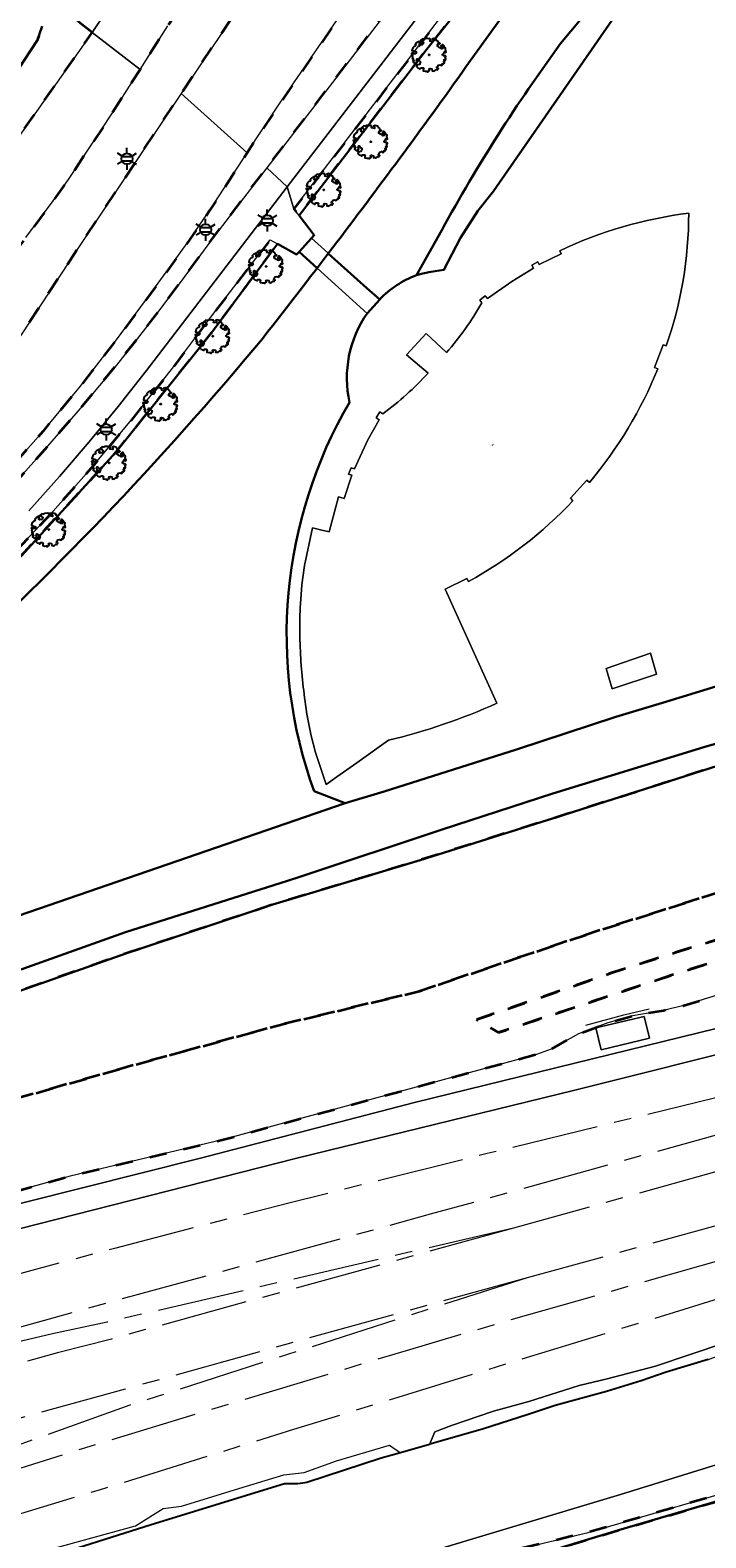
# Model space of a CAD drawing. Extents: x 105780 to 185197, y 477999 to 525027.
# Tile 151 of 256: x 108514 to 108592, y 478722 to 478896. Entities that reach past the tile are written whole.
import ezdxf
from ezdxf.enums import TextEntityAlignment as Align

# ---------------------------------------------------------------- set-up
doc = ezdxf.new("R2010")
doc.units = 0
doc.linetypes.add('AM-AS', pattern=[16, 10, -2, 2, -2])
doc.linetypes.add('XX-HIDDEN', pattern=[4, 2, -2])
for name, color, linetype, lineweight in [('B-GV-GR-BOOM-S', 252, 'Continuous', 25), ('B-GV-GR-GRAS_GAZON-G', 252, 'Continuous', 13), ('B-GV-GR-MATERIAALGRENS-G', 252, 'XX-HIDDEN', 35), ('B-RO-IE-MEUBILAIR_WEGMEUBILAIR-S', 252, 'Continuous', 25), ('B-RO-IE-TERREINAFSCHEIDING_KUNSTMATIG_HEKWERK-G', 252, 'IE-TERREINAFSCHEIDING-KUNSTMATIG', 18), ('B-WE-AM-AS_SPOOR-G', 252, 'AM-AS', 18), ('B-WE-GW-WATERGANG_SLOOT_INSTEEK-G', 252, 'Continuous', 30), ('B-XX-KG-KADASTRAAL_BEBOUWING-G', 252, 'Continuous', 20), ('B1-WE-GW-TALUD_KRUIN-G', 252, 'Continuous', 25), ('B1-WE-KW-KUNSTWERK_DEK-BRUG', 252, 'Continuous', 18), ('B1-WE-OG-BEBOUWING-T18', 7, 'Continuous', 18), ('B1-WE-OG-TERREIN_ERF-GV', 252, 'Continuous', 18), ('B1-WE-VH-ONVERHARD-GV', 252, 'Continuous', 18), ('B1-WE-VH-VERHARDING_ASFALT-GV', 252, 'Continuous', 18), ('B1-WE-VH-VERHARDING_GESLOTEN-GV', 252, 'Continuous', 18), ('B1-WE-VH-VERHARDING_HALFVERHARDING-GV', 252, 'Continuous', 18), ('B1-WE-VH-VERHARDING_OPEN-GV', 252, 'Continuous', 18), ('B1-WE-VH-VERHARDING_TEGEL-GV', 252, 'Continuous', 18)]:
    doc.layers.add(name, color=color, linetype=linetype, lineweight=lineweight)
doc.styles.add('NLCS-ISO', font='NLCS-ISO.ttf')
doc.styles.add('NLCS-ISO-M200-T18', font='NLCS-ISO.ttf', dxfattribs={"height": 0.36})
doc.linetypes.add('IE-TERREINAFSCHEIDING-KUNSTMATIG', pattern='A,4,[82,NLCS.SHX,S=0.75,R=90,X=0,Y=0],4,-2', length=10)

# ---------------------------------------------------------------- blocks, each defined once
blk = doc.blocks.new('B-SIE-WEG_LICHTMAST-SO')
at = {"ltscale": 0.1}
for p, q in [((-1.1, 0.63), (-2.19, 1.27)), ((0, 1.27), (0, 2.53)), ((1.1, 0.63), (2.19, 1.27)), ((-1.1, -0.63), (-2.19, -1.27)), ((0, -1.27), (0, -2.53)), ((1.1, -0.63), (2.19, -1.27))]:
    blk.add_line(p, q, dxfattribs=at)
at = {"flags": 128}
for points in [[(-1.16, 0.5), (1.16, 0.5)], [(-1.16, -0.5), (1.16, -0.5)]]:
    blk.add_lwpolyline(points, dxfattribs=at)
at = {"ltscale": 0.1}
blk.add_circle((0, 0), 1.27, dxfattribs=at)
at = {"style": 'NLCS-ISO'}
blk.add_attdef('TYPE', text='', height=1.8, dxfattribs=at).set_placement((0, 2.53), align=Align.BOTTOM_CENTER)
blk = doc.blocks.new('B-SGR-BOOM_06')
at = {"linetype": 'Continuous', "flags": 128}
blk.add_lwpolyline([(1.08, 1.41), (1.01, 1.58), (0.88, 1.63), (0.78, 1.81), (0.51, 1.88), (0.34, 1.81), (0.44, 1.71), (0.43, 1.52), (0.09, 1.59), (0.14, 1.73), (0.07, 1.88), (-0.06, 1.84), (-0.19, 1.88), (-0.46, 1.86), (-0.6, 1.79), (-0.78, 1.83), (-1.02, 1.64), (-0.85, 1.56), (-0.8, 1.46), (-0.63, 1.37), (-0.8, 1.16), (-1.02, 1.11), (-1.17, 1.24), (-1.05, 1.29), (-1.15, 1.54), (-1.45, 1.37), (-1.6, 1.21), (-1.52, 1.14), (-1.6, 1.01), (-1.77, 0.94), (-1.89, 0.82), (-2, 0.49), (-1.55, 0.37), (-1.48, 0.22), (-1.6, 0.12), (-1.8, 0.12), (-1.84, 0.22), (-2.04, 0.15), (-1.9, -0.07), (-1.97, -0.15), (-1.89, -0.22), (-1.95, -0.4), (-1.81, -0.47), (-1.89, -0.62), (-1.77, -0.64), (-1.72, -0.68), (-1.85, -0.84), (-1.57, -1.07), (-1.47, -0.97), (-1.38, -0.79), (-1.45, -0.7), (-1.37, -0.47), (-1.25, -0.54), (-1.12, -0.7), (-1, -0.8), (-1.12, -1.12), (-1.37, -1.17), (-1.47, -1.36), (-1.33, -1.51), (-1.13, -1.56), (-1.11, -1.61), (-1.08, -1.66), (-0.93, -1.49), (-0.73, -1.49), (-0.63, -1.56), (-0.68, -1.71), (-0.68, -1.84), (-0.46, -1.89), (-0.24, -1.88), (-0.19, -1.98), (-0.09, -1.86), (0.04, -1.79), (-0.02, -1.6), (0.11, -1.56), (0.31, -1.61), (0.34, -1.84), (0.46, -1.83), (0.58, -1.89), (0.83, -1.69), (0.95, -1.74), (0.93, -1.66), (1.06, -1.59), (0.96, -1.49), (0.85, -1.46), (1.03, -1.29), (1.05, -1.19), (1.26, -1.14), (1.42, -1.22), (1.51, -1.12), (1.51, -1.05), (1.65, -1.05), (1.65, -0.95), (1.78, -0.91), (1.78, -0.82), (1.63, -0.82), (1.82, -0.64), (1.7, -0.57), (1.85, -0.62), (1.9, -0.5), (1.82, -0.37), (1.93, -0.18), (1.87, -0.1), (1.7, -0.1), (1.5, 0.03), (1.63, 0.12), (1.75, 0.34), (1.82, 0.24), (1.95, 0.29), (1.87, 0.57), (1.88, 0.75), (1.8, 0.79), (1.67, 1.06), (1.53, 1.21), (1.35, 1.04), (1.47, 0.97), (1.57, 0.72), (1.41, 0.69), (1.33, 0.85), (1.2, 0.82), (1.06, 0.92), (0.9, 1.01), (0.98, 1.07), (0.93, 1.17), (1.01, 1.27), (1.15, 1.22), (1.26, 1.29)], close=True, dxfattribs=at)
blk.add_circle((0, 0), 0.06)
at = {"style": 'NLCS-ISO'}
blk.add_attdef('SOORT', text='', height=0.3, dxfattribs=at).set_placement((0, -0.36), align=Align.TOP_CENTER)

msp = doc.modelspace()

# ---------------------------------------------------------------- linework, layer by layer
at = {"layer": 'B-GV-GR-GRAS_GAZON-G', "flags": 128}
for points in [[(108358.866, 478727.091), (108389.752, 478731.685), (108417.807, 478736.163), (108430.75, 478739.052), (108462.408, 478747.399), (108473.741, 478750.584), (108513.173, 478760.8), (108533.492, 478765.931), (108558.126, 478772.316), (108652.232, 478795.394), (108675.791, 478800.919), (108695.313, 478805.927), (108703.74, 478808.092), (108715.366, 478810.842), (108745.697, 478818.88)], [(108624.706, 478794.518), (108589.174, 478783.506), (108586.84, 478782.95), (108583.297, 478782.311), (108580.411, 478781.499), (108577.039, 478780.24), (108573.893, 478778.495), (108572.187, 478777.883), (108535.968, 478768.016), (108518.485, 478763.861), (108499.572, 478758.589), (108493.353, 478756.987), (108471.465, 478750.45), (108447.701, 478744.339), (108426.559, 478738.7), (108418.786, 478737.167), (108403.166, 478734.579), (108387.296, 478732.042), (108364.522, 478728.606)], [(108591.968, 478742.742), (108587.151, 478741.26), (108584.244, 478740.279), (108580.265, 478739.034), (108574.358, 478737.421), (108571.229, 478736.38), (108565.965, 478734.689), (108559.914, 478732.964), (108559.884, 478732.956), (108556.531, 478731.998), (108554.312, 478731.365), (108545.742, 478728.563), (108545.282, 478728.474), (108544.673, 478728.403), (108543.176, 478728.41), (108527.805, 478723.689), (108514.708, 478719.556)], [(108545.423, 478716.227), (108581.871, 478727.164), (108611.09, 478736.231)]]:
    msp.add_lwpolyline(points, dxfattribs=at)
for points in [[(108579.029, 478780.922), (108584.623, 478782.26), (108585.229, 478779.728), (108579.635, 478778.39)], [(108595.054, 478743.79), (108593.897, 478744.636), (108585.927, 478741.963), (108580.347, 478740.521), (108577.116, 478739.746), (108571.309, 478737.904), (108567.234, 478736.793), (108562.41, 478735.141), (108560.492, 478734.391), (108559.884, 478732.956), (108559.914, 478732.964), (108565.965, 478734.689), (108571.229, 478736.38), (108574.358, 478737.421), (108580.265, 478739.034), (108584.244, 478740.279), (108587.151, 478741.26), (108591.968, 478742.742)]]:
    msp.add_lwpolyline(points, close=True, dxfattribs=at)
at = {"layer": 'B-GV-GR-MATERIAALGRENS-G', "flags": 128}
for points in [[(108583.824, 478950.211), (108588.341, 478953.956), (108593.479, 478957.966), (108601.208, 478963.722), (108603.804, 478965.574), (108606.435, 478967.376), (108609.935, 478969.683), (108613.472, 478971.933), (108617.044, 478974.127), (108620.673, 478976.252), (108617.88, 478981.062), (108612.682, 478977.953), (108607.574, 478974.695), (108599.486, 478969.259), (108595.506, 478966.448), (108591.599, 478963.535), (108586.551, 478959.587), (108581.583, 478955.538), (108576.713, 478951.373), (108571.957, 478947.077), (108567.338, 478942.673), (108562.839, 478938.146), (108558.45, 478933.513), (108554.16, 478928.788), (108550.541, 478924.617), (108547.024, 478920.361), (108543.597, 478916.031), (108540.25, 478911.64), (108537.516, 478907.887), (108534.877, 478904.066), (108529.722, 478896.343), (108526.52, 478891.321), (108523.267, 478886.219), (108518.261, 478878.659), (108516.506, 478876.198), (108513.358, 478871.969), (108510.147, 478867.787), (108506.837, 478863.682), (108503.397, 478859.686), (108497.489, 478853.219), (108491.41, 478846.914)], [(108509.176, 478840.462), (108514.595, 478846.474), (108519.898, 478852.588), (108523.799, 478857.285), (108527.586, 478862.074), (108531.273, 478866.94), (108534.874, 478871.87), (108541.132, 478880.014), (108560.863, 478905.691), (108563.715, 478909.209), (108566.631, 478912.673), (108569.603, 478916.089), (108574.194, 478921.103), (108576.554, 478923.549), (108578.957, 478925.953), (108582.664, 478929.538), (108586.427, 478933.065), (108590.258, 478936.517), (108594.168, 478939.881), (108598.311, 478943.287), (108602.527, 478946.603), (108606.811, 478949.831), (108611.157, 478952.974), (108616.627, 478956.723), (108627.68, 478962.743), (108628.247, 478963.166), (108627.219, 478964.978), (108616.139, 478957.851), (108612.525, 478955.441), (108608.727, 478952.804), (108604.983, 478950.091), (108597.599, 478944.525), (108591.884, 478940.024), (108586.225, 478935.371), (108575.319, 478927.801), (108573.994, 478926.782), (108572.413, 478925.34), (108570.629, 478923.437), (108566.206, 478918.495), (108562.703, 478914.48), (108559.276, 478910.4), (108555.954, 478906.234), (108552.489, 478901.633), (108549.16, 478896.933), (108542.643, 478887.435), (108539.904, 478883.356), (108538.856, 478881.735), (108534.567, 478875.103), (108531.768, 478871.064), (108527.812, 478865.602), (108523.788, 478860.19), (108519.647, 478854.866), (108515.343, 478849.673), (108510.703, 478844.39), (108505.926, 478839.23), (108501.014, 478834.199), (108495.967, 478829.303), (108490.808, 478824.55), (108485.533, 478819.926), (108480.125, 478815.456), (108474.57, 478811.172)], [(108485.371, 478829.008), (108490.843, 478833.984), (108496.156, 478839.13), (108504.727, 478848.081), (108507.264, 478850.948), (108510.302, 478856.703), (108511.433, 478858.65), (108518.977, 478870.142), (108531.258, 478888.552), (108540.859, 478902.894), (108546.146, 478910.166), (108552.201, 478917.814), (108559.799, 478926.569), (108568.032, 478935.409), (108573.283, 478940.649), (108579.29, 478946.257), (108583.824, 478950.211)], [(108521.015, 478895.6), (108519.059, 478897.12), (108519.169, 478902.112), (108517.421, 478903.685), (108513.893, 478899.252), (108515.057, 478897.758), (108515.223, 478896.301), (108514.651, 478894.682), (108511.841, 478890.316), (108508.357, 478885.334), (108504.656, 478880.168), (108500.924, 478875.428), (108497.686, 478871.49), (108493.699, 478866.886), (108489.979, 478862.622), (108486.118, 478858.195), (108481.816, 478853.919), (108477.135, 478849.403), (108472.241, 478845.07), (108467.051, 478840.164), (108462.085, 478835.979), (108457.63, 478832.78), (108452.468, 478829.193), (108447.091, 478825.22), (108440.975, 478821.425), (108428.352, 478813.968), (108422.525, 478810.722), (108416.475, 478808.044), (108406.827, 478803.594), (108397.472, 478799.211), (108382.826, 478792.86), (108368.216, 478786.813), (108360.582, 478783.545), (108314.344, 478764.145), (108307.258, 478763.448), (108283.065, 478753.278), (108283.801, 478751.491), (108285.543, 478752.199), (108286.294, 478750.275), (108343.762, 478774.57), (108346.64, 478775.437), (108349.563, 478776.14), (108359.821, 478778.2)], [(108423.405, 478806.816), (108426.365, 478808.348), (108436.676, 478813.97), (108441.874, 478817.092), (108447.013, 478820.43), (108452.811, 478824.274), (108459.555, 478828.999), (108462.925, 478831.538), (108470.15, 478837.31), (108473.791, 478840.328), (108477.126, 478843.354), (108480.783, 478846.787), (108484.119, 478850.012), (108490.04, 478856.027), (108495.975, 478862.487), (108498.393, 478865.279), (108503.832, 478871.825), (108506.312, 478875.02), (108511.734, 478882.438), (108521.015, 478895.6)], [(108324.72, 478728), (108325.041, 478727.185), (108325.049, 478727.166), (108392.762, 478755.564), (108392.764, 478755.565), (108400.1, 478758.642), (108400.15, 478758.542), (108400.696, 478757.436), (108401.37, 478756.072), (108401.391, 478756.029), (108401.484, 478756.136), (108402.738, 478756.84), (108404.346, 478757.549), (108442.507, 478771.975), (108440.942, 478776.672), (108440.826, 478778.546), (108446.43, 478781.872), (108463.935, 478793.085), (108476.796, 478802.704), (108496.416, 478818.93), (108509.677, 478831.857), (108523.75, 478847.268), (108534.762, 478861.003), (108542.346, 478871.237), (108541.501, 478871.701), (108534.392, 478862.447), (108530.134, 478856.778), (108525.742, 478851.213), (108521.204, 478845.766), (108516.511, 478840.451), (108510.737, 478834.27), (108504.798, 478828.249)]]:
    msp.add_lwpolyline(points, dxfattribs=at)
for points in [[(108566.467, 478902.299), (108570.39, 478906.93), (108573.905, 478911.286), (108585.417, 478923.858), (108589.557, 478927.816), (108603.828, 478939.943), (108611.666, 478946.126), (108616.805, 478949.818), (108618.741, 478951.276), (108620.349, 478952.393), (108623.615, 478954.121), (108626.985, 478956.231), (108632.187, 478958.412), (108634.913, 478959.68), (108637.065, 478960.845), (108640.679, 478962.545), (108642.603, 478963.737), (108642.4, 478964.184), (108638.416, 478962.076), (108636.037, 478960.879), (108633.375, 478959.784), (108629.556, 478958.376), (108622.553, 478954.351), (108614.954, 478949.072), (108610.721, 478946.024), (108606.545, 478942.897), (108602.466, 478939.716), (108598.453, 478936.453), (108594.518, 478933.097), (108590.673, 478929.637), (108585.683, 478924.905), (108580.817, 478920.045), (108576.069, 478915.069), (108571.431, 478909.991), (108568.958, 478907.148), (108566.56, 478904.241), (108561.919, 478898.304), (108544.251, 478875.28), (108544.838, 478874.516), (108559.57, 478893.673)], [(108399.641, 478753.741), (108399.247, 478752.962), (108399.681, 478751.47), (108400.823, 478749.035), (108403.396, 478742.088), (108435.949, 478751.09), (108474.529, 478762.205), (108489.836, 478766.37), (108525.725, 478776.623), (108543.108, 478781.396), (108558.55, 478785.102), (108578.819, 478791.965), (108594.25, 478796.896), (108654.581, 478815.041), (108669.551, 478819.43), (108683.399, 478823.378), (108700.183, 478827.967), (108717.599, 478832.512), (108790.293, 478850.97), (108809.618, 478855.587), (108811.126, 478855.82), (108812.322, 478855.741), (108813.181, 478855.537), (108812.657, 478855.727), (108811.652, 478855.995), (108810.653, 478856.14), (108810.256, 478857.096), (108809.424, 478858.518), (108808.369, 478859.796), (108807.068, 478861.248), (108805.965, 478862.162), (108805.097, 478862.471), (108800.18, 478870.912), (108787.422, 478870.83), (108784.466, 478863.447), (108770.099, 478859.654), (108748.269, 478854.155), (108723.405, 478847.695), (108720.84, 478847.063), (108693.589, 478840.345), (108668.559, 478833.426), (108645.878, 478826.737), (108630.555, 478822.573), (108611.613, 478816.944), (108593.055, 478811.101), (108575.516, 478805.504), (108558.81, 478800.267), (108545.68, 478796.295), (108541.814, 478795.126), (108524.984, 478789.537), (108497.304, 478779.781), (108487.94, 478776.52), (108471.571, 478770.82), (108446.553, 478761.887), (108422.054, 478753.001), (108405.055, 478747.216), (108404.087, 478747.374), (108403.141, 478747.992), (108401.857, 478749.153), (108400.7, 478750.64), (108400.257, 478751.749), (108400.079, 478752.83), (108400.044, 478753.768), (108400.089, 478753.892)], [(108403.396, 478742.088), (108379.396, 478734.404), (108368.61, 478731.553), (108352.562, 478727.705), (108345.059, 478725.42), (108364.522, 478728.606), (108387.296, 478732.042), (108403.166, 478734.579), (108418.786, 478737.167), (108426.559, 478738.7), (108447.701, 478744.339), (108471.465, 478750.45), (108493.353, 478756.987), (108499.572, 478758.589), (108518.485, 478763.861), (108535.968, 478768.016), (108572.187, 478777.883), (108573.893, 478778.495), (108577.039, 478780.24), (108580.411, 478781.499), (108583.297, 478782.311), (108586.84, 478782.95), (108589.174, 478783.506), (108624.706, 478794.518), (108628.693, 478795.834), (108633.013, 478797.925), (108635.238, 478798.821), (108636.996, 478799.19), (108640.582, 478799.488), (108642.943, 478799.917), (108644.679, 478800.394), (108666.002, 478806.571), (108681.599, 478810.949), (108684.956, 478812.246), (108688.251, 478813.694), (108690.536, 478814.426), (108697.512, 478816.206), (108705.178, 478818.322), (108712.617, 478819.411), (108739.584, 478826.153), (108747.201, 478829.187), (108750.947, 478830.129), (108758.422, 478831.175), (108778.006, 478835.901), (108794.349, 478839.983), (108804.604, 478843.339), (108810.14, 478844.721), (108810.614, 478844.446), (108811.946, 478843.38), (108812.629, 478843.538), (108809.618, 478855.587), (108790.293, 478850.97), (108717.599, 478832.512), (108700.183, 478827.967), (108683.399, 478823.378), (108669.551, 478819.43), (108654.581, 478815.041), (108594.25, 478796.896), (108578.819, 478791.965), (108558.55, 478785.102), (108543.108, 478781.396), (108525.725, 478776.623), (108489.836, 478766.37), (108474.529, 478762.205), (108435.949, 478751.09)], [(108802.285, 478848.124), (108802.61, 478847.678), (108802.084, 478846.609), (108800.443, 478846.032), (108717.889, 478824.965), (108703.395, 478821.102), (108688.95, 478817.057), (108650.351, 478805.826), (108605.481, 478792.532), (108588.297, 478787.176), (108567.838, 478780.386), (108565.305, 478781.892), (108580.743, 478787.227), (108588.171, 478789.607), (108597.35, 478792.418), (108639.353, 478804.835), (108662.99, 478811.65), (108679.736, 478816.375), (108706.957, 478823.742), (108731.918, 478830.265), (108753.458, 478835.638)], [(108802.285, 478848.124), (108753.458, 478835.638), (108731.918, 478830.265), (108706.957, 478823.742), (108679.736, 478816.375), (108662.99, 478811.65), (108639.353, 478804.835), (108597.35, 478792.418), (108588.171, 478789.607), (108580.743, 478787.227), (108565.305, 478781.892), (108567.838, 478780.386), (108588.297, 478787.176), (108605.481, 478792.532), (108650.351, 478805.826), (108688.95, 478817.057), (108703.395, 478821.102), (108717.889, 478824.965), (108800.443, 478846.032), (108802.084, 478846.609), (108802.61, 478847.678)], [(108601.662, 478728.942), (108602.286, 478729.816), (108589.076, 478725.988), (108578.15, 478722.822), (108568.429, 478720.49), (108545.02, 478712.955), (108517.101, 478704.589), (108488.796, 478696.304), (108463.034, 478688.644), (108462.792, 478688.572), (108437.115, 478680.831), (108408.211, 478671.393), (108385.39, 478663.722), (108363.503, 478655.131), (108354.779, 478652.285), (108351.713, 478651.227), (108318.857, 478640.236), (108320.226, 478637.138), (108321.929, 478633.187), (108323.599, 478634.716), (108325.282, 478636.256), (108328.023, 478638.473), (108329.771, 478639.617), (108331.33, 478640.638), (108334.893, 478642.493), (108338.498, 478644.303), (108340.913, 478645.306), (108376.416, 478659.236), (108409.044, 478670.733), (108432.704, 478677.899), (108451.236, 478684.011), (108454.404, 478685.055), (108459.26, 478686.697), (108498.248, 478698.081), (108511.212, 478701.851), (108522.692, 478705.189), (108546.83, 478712.503), (108555.992, 478715.28), (108581.668, 478723.063)]]:
    msp.add_lwpolyline(points, close=True, dxfattribs=at)
at = {"layer": 'B-RO-IE-TERREINAFSCHEIDING_KUNSTMATIG_HEKWERK-G', "flags": 128}
msp.add_lwpolyline([(108577.877, 478781.246), (108582.271, 478782.442), (108585.189, 478783.141)], dxfattribs=at)
at = {"layer": 'B-WE-AM-AS_SPOOR-G', "flags": 128}
for points in [[(108672.433, 478792.456), (108645.127, 478785.817), (108609.533, 478776.955), (108566.533, 478766.447), (108543.656, 478760.75), (108523.731, 478755.571), (108505.38, 478750.654), (108405.846, 478723.129), (108359.868, 478710.199), (108349.632, 478707.255), (108324.838, 478699.795), (108308.652, 478694.643), (108295.541, 478690.302)], [(108672.869, 478790.779), (108645.186, 478782.931), (108614.668, 478774.612), (108559.965, 478759.454), (108516.03, 478747.389)], [(108671.334, 478775.839), (108659.286, 478772.57), (108640.174, 478767.201), (108606.685, 478757.96), (108567.796, 478746.867), (108557.175, 478743.745), (108520.248, 478732.566), (108508.502, 478728.881), (108496.617, 478724.962)], [(108671.801, 478774.065), (108600.652, 478752.024), (108544.209, 478734.671), (108521.808, 478727.686), (108503.414, 478722.119), (108444.279, 478703.815), (108427.912, 478698.641), (108402.18, 478690.193), (108394.476, 478687.571), (108377.982, 478681.756), (108368.696, 478678.382), (108348.31, 478670.757), (108332.213, 478664.456), (108316.021, 478657.947), (108311.086, 478655.894)], [(108593.685, 478764.592), (108569.563, 478757.863)], [(108595.257, 478758.766), (108571.121, 478752.147)], [(108569.563, 478757.863), (108522.74, 478747.027)], [(108569.563, 478757.863), (108523.231, 478745.09)], [(108571.121, 478752.147), (108524.804, 478739.322)], [(108571.121, 478752.147), (108525.356, 478737.474)], [(108516.03, 478747.389), (108470.602, 478734.817)], [(108522.74, 478747.027), (108516.439, 478745.692)], [(108523.231, 478745.09), (108517.005, 478743.498), (108479.017, 478733.071), (108455.191, 478726.322), (108431.685, 478719.373), (108388.261, 478705.764), (108368.402, 478699.084), (108332.337, 478686.342), (108302.379, 478675.165)], [(108516.439, 478745.692), (108470.602, 478734.817)], [(108524.804, 478739.322), (108429.796, 478713.12), (108406.651, 478706.275), (108378.816, 478697.751), (108352.289, 478688.947), (108312.998, 478674.892), (108304.074, 478671.416)], [(108525.356, 478737.474), (108509.203, 478731.701), (108495.965, 478726.639)]]:
    msp.add_lwpolyline(points, dxfattribs=at)
at = {"layer": 'B-WE-GW-WATERGANG_SLOOT_INSTEEK-G', "flags": 128}
for points in [[(108639.743, 478944.314), (108637.924, 478947.795), (108633.073, 478945.048), (108628.538, 478942.318), (108624.788, 478939.966), (108620.907, 478937.298), (108613.105, 478931.454), (108608.658, 478927.934), (108602.337, 478922.58), (108598.553, 478919.199), (108595.951, 478916.776), (108594.722, 478915.632), (108585.468, 478906.56), (108578.525, 478898.573), (108574.973, 478894.306)], [(108561.307, 478872.836), (108558.393, 478867.626), (108559.108, 478867.837), (108559.852, 478867.993), (108560.526, 478868.096), (108561.529, 478868.235), (108563.448, 478871.952), (108565.458, 478875.046), (108567.241, 478877.324), (108581.238, 478897.474), (108583.989, 478900.258), (108587.672, 478904.028), (108605.699, 478920.402), (108624.258, 478934.805), (108626.947, 478936.545), (108630.12, 478938.58), (108633.204, 478940.444), (108639.743, 478944.314)], [(108566.467, 478902.299), (108559.57, 478893.673), (108544.838, 478874.516), (108546.595, 478872.23), (108546.273, 478871.883), (108544.844, 478870.339), (108546.919, 478868.445), (108548.211, 478870.136)], [(108563.595, 478890.931), (108564.065, 478891.638), (108567.994, 478897.035), (108571.908, 478902.017)], [(108574.973, 478894.306), (108578.525, 478898.573)], [(108511.841, 478890.316), (108514.651, 478894.682), (108515.223, 478896.301)], [(108567.994, 478897.035), (108564.065, 478891.638), (108563.595, 478890.931)], [(108558.393, 478867.626), (108561.307, 478872.836)], [(108546.919, 478868.445), (108544.844, 478870.339), (108544.553, 478870.025), (108542.346, 478871.237), (108534.762, 478861.003), (108523.75, 478847.268), (108509.677, 478831.857)], [(108552.689, 478863.23), (108554.132, 478864.843), (108552.663, 478866.124), (108548.211, 478870.136), (108546.919, 478868.445)], [(108548.211, 478870.136), (108552.663, 478866.124), (108554.132, 478864.843)], [(108595.248, 478820.973), (108586.732, 478818.389), (108581.332, 478816.75), (108569.906, 478813.003), (108554.652, 478808.161), (108550.147, 478806.815), (108442.988, 478769.921)], [(108613.772, 478819.658), (108591.473, 478813.283), (108574.076, 478807.932), (108561.335, 478803.779), (108545.035, 478798.377), (108543.505, 478797.87), (108524.844, 478791.949), (108511.394, 478787.147)], [(108511.394, 478787.147), (108524.844, 478791.949), (108543.505, 478797.87), (108545.035, 478798.377), (108561.335, 478803.779), (108574.076, 478807.932), (108591.473, 478813.283), (108613.772, 478819.658)], [(108497.304, 478779.781), (108524.984, 478789.537), (108541.814, 478795.126), (108545.68, 478796.295), (108558.81, 478800.267), (108575.516, 478805.504), (108593.055, 478811.101)], [(108443.518, 478776.495), (108444.66, 478773.043), (108442.988, 478769.921), (108550.147, 478806.815), (108546.584, 478808.195)], [(108611.984, 478721.763), (108611.33, 478723.131), (108610.368, 478724.566), (108609.219, 478725.819), (108608.546, 478726.365), (108607.821, 478726.954), (108601.662, 478728.942), (108581.668, 478723.063), (108555.992, 478715.28)]]:
    msp.add_lwpolyline(points, dxfattribs=at)
for points in [[(108574.973, 478894.306, 0.0337038), (108561.307, 478872.836)], [(108561.307, 478872.836, -0.0337038), (108574.973, 478894.306)], [(108548.211, 478870.136, 0.007214), (108563.595, 478890.931)], [(108563.595, 478890.931, -0.007214), (108548.211, 478870.136)], [(108540.62, 478860.318, 0.0029), (108546.919, 478868.445)], [(108546.919, 478868.445, -0.0029), (108540.62, 478860.318)], [(108554.132, 478864.843, -0.1161376), (108558.393, 478867.626)], [(108550.666, 478852.985, -0.2111253), (108552.689, 478863.23)], [(108502.491, 478820.505, 0.0355131), (108540.62, 478860.318)], [(108540.62, 478860.318, -0.0355131), (108502.491, 478820.505)], [(108546.584, 478808.195, -0.2232654), (108550.666, 478852.985)]]:
    msp.add_lwpolyline(points, format="xyb", dxfattribs=at)
at = {"layer": 'B-XX-KG-KADASTRAAL_BEBOUWING-G', "flags": 128}
for points in [[(108589.746, 478874.776, 0.0795056), (108574.877, 478870.444)], [(108587.158, 478859.483, 0.0826425), (108589.746, 478874.776)], [(108565.893, 478864.432, -0.0507028), (108561.826, 478858.721)], [(108559.712, 478856.356, -0.0506094), (108554.49, 478851.677)], [(108578.301, 478843.77, 0.0787735), (108586.174, 478856.839)], [(108564.365, 478832.349, 0.0784198), (108576.405, 478841.655)], [(108544.993, 478829.764, 0.0288029), (108545.063, 478823.098)], [(108545.063, 478823.098, 0.0250583), (108545.851, 478816.477)], [(108555.167, 478814.069, 0.0481173), (108567.636, 478818.331)]]:
    msp.add_lwpolyline(points, format="xyb", dxfattribs=at)
for points in [[(108574.877, 478870.444), (108575.045, 478870.093), (108572.51, 478868.88), (108572.362, 478869.188), (108571.665, 478868.781), (108571.854, 478868.439), (108569.348, 478866.923), (108566.544, 478864.928), (108566.289, 478865.241), (108565.653, 478864.751), (108565.893, 478864.432)], [(108561.826, 478858.721), (108559.499, 478860.914), (108557.221, 478858.47), (108559.712, 478856.356)], [(108586.174, 478856.839), (108585.803, 478856.989), (108586.78, 478859.614), (108587.158, 478859.483)], [(108554.49, 478851.677), (108554.146, 478851.88), (108553.73, 478851.193), (108554.07, 478850.975), (108552.759, 478848.672), (108551.228, 478845.309), (108550.861, 478845.446), (108550.555, 478844.711), (108550.91, 478844.589), (108550.025, 478841.909), (108549.403, 478842.089), (108548.297, 478838.054), (108547.322, 478838.291), (108546.392, 478838.517), (108545.472, 478834.176), (108545.165, 478831.977), (108544.993, 478829.764)], [(108576.405, 478841.655), (108576.114, 478841.93), (108577.995, 478844.027), (108578.301, 478843.77)], [(108567.636, 478818.331), (108561.678, 478831.457), (108564.173, 478832.7), (108564.365, 478832.349)], [(108545.851, 478816.477), (108546.236, 478814.559), (108546.734, 478812.667), (108547.957, 478808.953), (108549.205, 478809.839), (108551.492, 478811.461), (108555.167, 478814.069)]]:
    msp.add_lwpolyline(points, dxfattribs=at)
msp.add_lwpolyline([(108586.044, 478821.672), (108585.349, 478824.08), (108580.21, 478822.322), (108580.916, 478819.987)], close=True, dxfattribs=at)
at = {"layer": 'B1-WE-GW-TALUD_KRUIN-G', "flags": 128}
msp.add_lwpolyline([(108591.968, 478742.742), (108587.151, 478741.26), (108584.244, 478740.279), (108580.265, 478739.034), (108574.358, 478737.421), (108571.229, 478736.38), (108565.965, 478734.689), (108559.914, 478732.964), (108559.884, 478732.956), (108556.531, 478731.998), (108554.312, 478731.365), (108545.742, 478728.563), (108545.282, 478728.474), (108544.673, 478728.403), (108543.176, 478728.41), (108527.805, 478723.689), (108514.708, 478719.556)], dxfattribs=at)
at = {"layer": 'B1-WE-KW-KUNSTWERK_DEK-BRUG', "flags": 128}
msp.add_lwpolyline([(108544.844, 478870.339), (108552.689, 478863.23), (108554.132, 478864.843), (108546.273, 478871.883)], close=True, dxfattribs=at)
at = {"layer": 'B1-WE-OG-TERREIN_ERF-GV', "flags": 128}
for points in [[(108581.238, 478897.474), (108567.241, 478877.324), (108565.458, 478875.046), (108563.448, 478871.952), (108561.529, 478868.235), (108560.526, 478868.096), (108559.852, 478867.993), (108559.108, 478867.837), (108558.393, 478867.626)], [(108565.893, 478864.432), (108565.653, 478864.751), (108566.289, 478865.241), (108566.544, 478864.928), (108569.348, 478866.923), (108571.854, 478868.439), (108571.665, 478868.781), (108572.362, 478869.188), (108572.51, 478868.88), (108575.045, 478870.093), (108574.877, 478870.444)], [(108546.584, 478808.195), (108550.147, 478806.815), (108554.652, 478808.161), (108569.906, 478813.003), (108581.332, 478816.75), (108586.732, 478818.389), (108595.248, 478820.973), (108621.5, 478828.793), (108634.793, 478833.032), (108636.092, 478834.881), (108638.819, 478836.315), (108639.922, 478837.037), (108643.696, 478838.495), (108649.736, 478840.001), (108683.509, 478849.691), (108709.996, 478856.502), (108743.631, 478865.801)], [(108554.132, 478864.843), (108552.689, 478863.23)], [(108559.712, 478856.356), (108557.221, 478858.47), (108559.499, 478860.914), (108561.826, 478858.721)], [(108587.158, 478859.483), (108586.78, 478859.614), (108585.803, 478856.989), (108586.174, 478856.839)], [(108544.993, 478829.764), (108545.165, 478831.977), (108545.472, 478834.176), (108546.392, 478838.517), (108547.322, 478838.291), (108548.297, 478838.054), (108549.403, 478842.089), (108550.025, 478841.909), (108550.91, 478844.589), (108550.555, 478844.711), (108550.861, 478845.446), (108551.228, 478845.309), (108552.759, 478848.672), (108554.07, 478850.975), (108553.73, 478851.193), (108554.146, 478851.88), (108554.49, 478851.677)], [(108578.301, 478843.77), (108577.995, 478844.027), (108576.114, 478841.93), (108576.405, 478841.655)], [(108564.365, 478832.349), (108564.173, 478832.7), (108561.678, 478831.457), (108567.636, 478818.331)], [(108555.167, 478814.069), (108551.492, 478811.461), (108549.205, 478809.839), (108547.957, 478808.953), (108546.734, 478812.667), (108546.236, 478814.559), (108545.851, 478816.477)]]:
    msp.add_lwpolyline(points, dxfattribs=at)
at = {"layer": 'B1-WE-OG-TERREIN_ERF-GV'}
for points in [[(108574.877, 478870.444, -0.0795056), (108589.746, 478874.776)], [(108589.746, 478874.776, -0.0826425), (108587.158, 478859.483)], [(108558.393, 478867.626, 0.1161376), (108554.132, 478864.843)], [(108552.689, 478863.23, 0.2111253), (108550.666, 478852.985)], [(108561.826, 478858.721, 0.0507028), (108565.893, 478864.432)], [(108554.49, 478851.677, 0.0506094), (108559.712, 478856.356)], [(108586.174, 478856.839, -0.0787735), (108578.301, 478843.77)], [(108550.666, 478852.985, 0.2232654), (108546.584, 478808.195)], [(108576.405, 478841.655, -0.0784198), (108564.365, 478832.349)], [(108545.063, 478823.098, -0.0288029), (108544.993, 478829.764)], [(108545.851, 478816.477, -0.0250583), (108545.063, 478823.098)], [(108567.636, 478818.331, -0.0481173), (108555.167, 478814.069)]]:
    msp.add_lwpolyline(points, format="xyb", dxfattribs=at)
at = {"layer": 'B1-WE-OG-TERREIN_ERF-GV', "flags": 128}
msp.add_lwpolyline([(108586.044, 478821.672), (108580.916, 478819.987), (108580.21, 478822.322), (108585.349, 478824.08)], close=True, dxfattribs=at)
at = {"layer": 'B1-WE-VH-ONVERHARD-GV', "flags": 128}
msp.add_lwpolyline([(108568.429, 478720.49), (108578.15, 478722.822), (108589.076, 478725.988), (108602.286, 478729.816), (108636.827, 478739.03), (108652.068, 478743.6), (108650.908, 478748.025), (108650.602, 478747.942), (108650.748, 478747.399), (108649.696, 478747.116), (108649.55, 478747.659), (108634.637, 478743.654), (108611.09, 478736.231), (108581.871, 478727.164), (108545.423, 478716.227)], dxfattribs=at)
at = {"layer": 'B1-WE-VH-VERHARDING_ASFALT-GV', "flags": 128}
for points in [[(108560.863, 478905.691), (108541.132, 478880.014), (108543.486, 478877.829), (108560.191, 478899.599)], [(108540.859, 478902.894), (108531.258, 478888.552), (108538.856, 478881.735), (108539.904, 478883.356), (108542.643, 478887.435), (108549.16, 478896.933)], [(108524.318, 478900.532), (108521.015, 478895.6), (108526.52, 478891.321), (108529.722, 478896.343)], [(108513.358, 478871.969), (108516.506, 478876.198), (108518.261, 478878.659), (108523.267, 478886.219), (108526.52, 478891.321), (108521.015, 478895.6), (108511.734, 478882.438)], [(108474.57, 478811.172), (108480.125, 478815.456), (108485.533, 478819.926), (108490.808, 478824.55), (108495.967, 478829.303), (108501.014, 478834.199), (108505.926, 478839.23), (108510.703, 478844.39), (108515.343, 478849.673), (108519.647, 478854.866), (108523.788, 478860.19), (108527.812, 478865.602), (108531.768, 478871.064), (108534.567, 478875.103), (108538.856, 478881.735), (108531.258, 478888.552), (108518.977, 478870.142), (108511.433, 478858.65), (108510.302, 478856.703), (108507.264, 478850.948), (108504.727, 478848.081), (108496.156, 478839.13), (108490.843, 478833.984), (108485.371, 478829.008)], [(108513.722, 478840.494), (108517.227, 478844.431), (108520.65, 478848.439), (108523.99, 478852.516), (108527.245, 478856.662), (108543.486, 478877.829), (108541.132, 478880.014), (108534.874, 478871.87), (108531.273, 478866.94), (108527.586, 478862.074), (108523.799, 478857.285), (108519.898, 478852.588), (108514.595, 478846.474), (108509.176, 478840.462)]]:
    msp.add_lwpolyline(points, dxfattribs=at)
msp.add_lwpolyline([(108544.844, 478870.339), (108552.689, 478863.23), (108554.132, 478864.843), (108546.273, 478871.883)], close=True, dxfattribs=at)
at = {"layer": 'B1-WE-VH-VERHARDING_GESLOTEN-GV', "flags": 128}
for points in [[(108745.697, 478818.88), (108715.366, 478810.842), (108703.74, 478808.092), (108695.313, 478805.927), (108675.791, 478800.919), (108652.232, 478795.394), (108558.126, 478772.316), (108533.492, 478765.931), (108513.173, 478760.8), (108473.741, 478750.584), (108462.408, 478747.399), (108430.75, 478739.052), (108417.807, 478736.163), (108389.752, 478731.685), (108358.866, 478727.091)], [(108373.485, 478726.417), (108404.522, 478731.153), (108419.853, 478733.64), (108451.015, 478741.579), (108481.646, 478749.643), (108491.527, 478752.375), (108499.867, 478754.568), (108544.6, 478765.933), (108576.475, 478773.716), (108598.717, 478779.268), (108622.201, 478784.97), (108642.79, 478790.144), (108692.077, 478802.294), (108710.452, 478806.718), (108725.423, 478810.56), (108755.698, 478818.616)]]:
    msp.add_lwpolyline(points, dxfattribs=at)
at = {"layer": 'B1-WE-VH-VERHARDING_HALFVERHARDING-GV', "flags": 128}
for points in [[(108755.698, 478818.616), (108725.423, 478810.56), (108710.452, 478806.718), (108692.077, 478802.294), (108642.79, 478790.144), (108622.201, 478784.97), (108598.717, 478779.268), (108576.475, 478773.716), (108544.6, 478765.933), (108499.867, 478754.568), (108491.527, 478752.375), (108481.646, 478749.643), (108451.015, 478741.579), (108419.853, 478733.64), (108416.616, 478732.028), (108412.617, 478730.941), (108412.06, 478730.057), (108402.7, 478727.364), (108398, 478725.152), (108390.139, 478722.805), (108389.188, 478722.995), (108368.658, 478716.915)], [(108514.816, 478720.499), (108525.977, 478723.573), (108529.181, 478725.57), (108531.281, 478725.851), (108537.906, 478727.856), (108543.101, 478729.434), (108545.428, 478729.708), (108549.151, 478731.06), (108555.259, 478732.859), (108556.531, 478731.998), (108559.884, 478732.956), (108560.492, 478734.391), (108562.41, 478735.141), (108567.234, 478736.793), (108571.309, 478737.904), (108577.116, 478739.746), (108580.347, 478740.521), (108585.927, 478741.963), (108593.897, 478744.636)]]:
    msp.add_lwpolyline(points, dxfattribs=at)
at = {"layer": 'B1-WE-VH-VERHARDING_OPEN-GV', "flags": 128}
msp.add_lwpolyline([(108579.029, 478780.922), (108579.635, 478778.39), (108585.229, 478779.728), (108584.623, 478782.26)], close=True, dxfattribs=at)
at = {"layer": 'B1-WE-VH-VERHARDING_TEGEL-GV', "flags": 128}
for points in [[(108519.059, 478897.12), (108521.015, 478895.6), (108524.318, 478900.532)], [(108560.191, 478899.599), (108543.486, 478877.829), (108544.251, 478875.28), (108561.919, 478898.304)], [(108510.737, 478834.27), (108516.511, 478840.451), (108521.204, 478845.766), (108525.742, 478851.213), (108530.134, 478856.778), (108534.392, 478862.447), (108541.501, 478871.701), (108542.346, 478871.237), (108544.553, 478870.025), (108544.844, 478870.339), (108546.273, 478871.883), (108546.595, 478872.23), (108544.838, 478874.516), (108544.251, 478875.28), (108543.486, 478877.829), (108527.245, 478856.662), (108523.99, 478852.516), (108520.65, 478848.439), (108517.227, 478844.431), (108513.722, 478840.494)]]:
    msp.add_lwpolyline(points, dxfattribs=at)

# ---------------------------------------------------------------- block references
at = {"layer": 'B-GV-GR-BOOM-S', "linetype": 'Continuous', "lineweight": 0}
for p in [(108559.839, 478893.014), (108553.098, 478883.003), (108547.708, 478877.454), (108541.039, 478868.638), (108534.893, 478860.61), (108528.9, 478852.786), (108522.952, 478846.02), (108515.997, 478838.327)]:
    msp.add_blockref('B-SGR-BOOM_06', p, dxfattribs=at)
at = {"layer": 'B-RO-IE-MEUBILAIR_WEGMEUBILAIR-S', "xscale": 0.5, "yscale": 0.5, "zscale": 0.5}
for p in [(108525.016, 478881.045), (108541.182, 478873.925), (108534.074, 478872.868), (108522.617, 478849.866)]:
    msp.add_blockref('B-SIE-WEG_LICHTMAST-SO', p, dxfattribs=at)

# ---------------------------------------------------------------- texts
at = {"layer": 'B1-WE-OG-BEBOUWING-T18', "style": 'NLCS-ISO-M200-T18'}
msp.add_text('4', height=0.36, rotation=293.7, dxfattribs=at).set_placement((108567.189, 478848.077), align=Align.MIDDLE)

doc.saveas('drawing.dxf')
